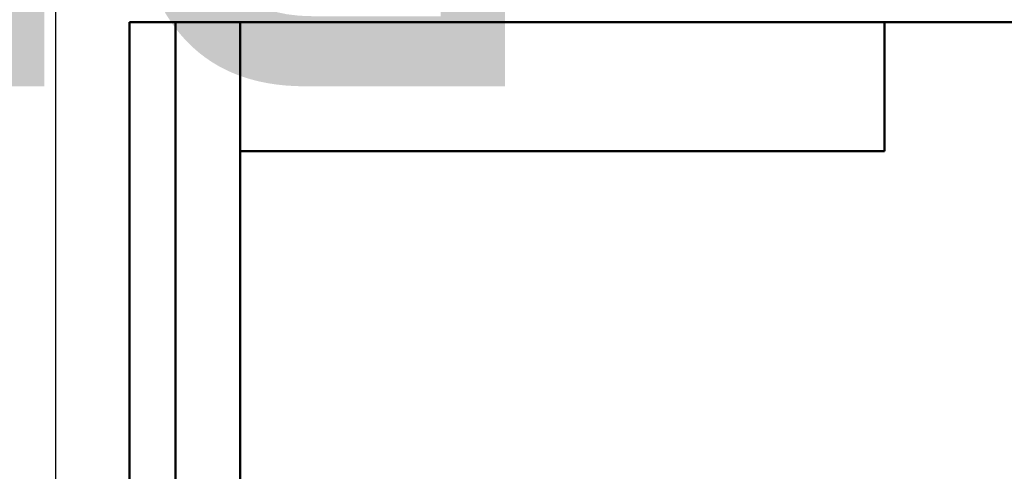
# Model space of a CAD drawing. Header units: millimetres. Extents: x -184 to 656, y -69 to 356.
# Tile 15 of 18: x -4 to 103, y 243 to 292. Entities that reach past the tile are written whole.
import ezdxf
from ezdxf.enums import TextEntityAlignment as Align

# ---------------------------------------------------------------- set-up
doc = ezdxf.new("R2018")
doc.units = ezdxf.units.MM
for name, color, linetype, lineweight in [('Кромка (ГОСТ)', 7, 'Continuous', 50), ('Обозначение (ГОСТ)', 7, 'Continuous', 25), ('Эскизная геометрия (ГОСТ)', 7, 'Continuous', 50)]:
    doc.layers.add(name, color=color, linetype=linetype, lineweight=lineweight)
doc.styles.get("Standard").update_dxf_attribs({"font": 'GOST Common Italic.ttf'})

# ---------------------------------------------------------------- blocks, each defined once
blk = doc.blocks.new('ГОСТ - Доп. графы 2')
at = {"layer": 'Эскизная геометрия (ГОСТ)'}
for p, q in [((-12, 0), (-12, 120)), ((-12, 120), (0, 120)), ((-7, 0), (-7, 120)), ((-12, 60), (0, 60)), ((0, 0), (-12, 0))]:
    blk.add_line(p, q, dxfattribs=at)
at = {"layer": 'Обозначение (ГОСТ)', "lineweight": 30, "width": 0.8, "flags": 17}
for tag, p in [('Первичная_применяемость', (-3.65, 90.03)), ('Справочный_номер', (-3.55, 30.02))]:
    blk.add_attdef(tag, text='', height=3.17, rotation=90, dxfattribs=at).set_placement(p, align=Align.MIDDLE_CENTER)
blk = doc.blocks.new('ГОСТ - Доп. графы 3')
at = {"layer": 'Эскизная геометрия (ГОСТ)'}
for p, q in [((0, 0), (70, 0)), ((70, 0), (70, -14)), ((70, -14), (0, -14))]:
    blk.add_line(p, q, dxfattribs=at)
at = {"layer": 'Обозначение (ГОСТ)', "lineweight": 30, "width": 0.8}
blk.add_attdef('ОБОЗНАЧЕНИЕ', text='', height=5, rotation=180, dxfattribs=at).set_placement((34.94, -6.97), align=Align.MIDDLE_CENTER)
blk = doc.blocks.new('Рамки ГОСТ_ граница 297x210')
at = {"layer": 'Кромка (ГОСТ)', "lineweight": 25}
blk.add_line((0, 0), (0, 297), dxfattribs=at)
at = {"layer": 'Кромка (ГОСТ)'}
for p, q in [((205, 292), (20, 292)), ((20, 292), (20, 5))]:
    blk.add_line(p, q, dxfattribs=at)

msp = doc.modelspace()

# ---------------------------------------------------------------- block references
ref = msp.add_blockref('ГОСТ - Доп. графы 3', (20, 292))
lines = msp.add_mtext('\\W0.8000;PF05 C', dxfattribs={"layer": 'Обозначение (ГОСТ)', "insert": (54.9421, 285.0324), "char_height": 70.124838, "attachment_point": 1, "rotation": 180})
ref.add_attrib('ОБОЗНАЧЕНИЕ', '', (54.9421, 285.0324)).embed_mtext(lines)
for name, p in [('Рамки ГОСТ_ граница 297x210', (0, 0)), ('ГОСТ - Доп. графы 2', (20, 172))]:
    msp.add_blockref(name, p)

doc.saveas('drawing.dxf')
